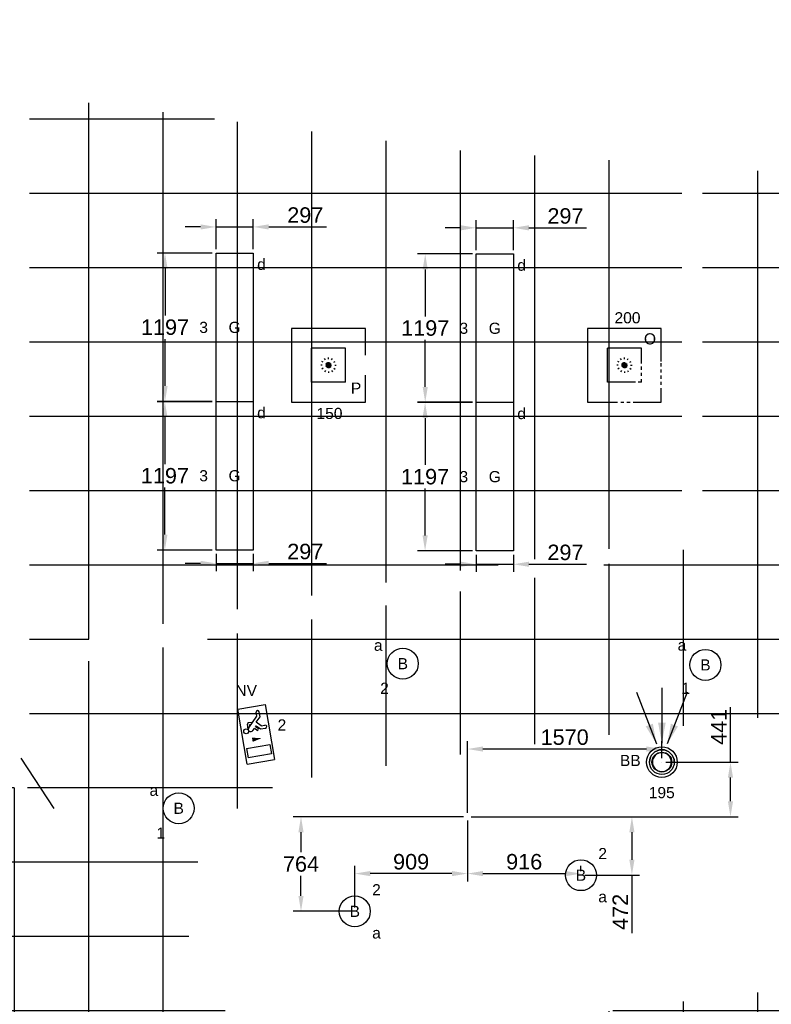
# Model space of a CAD drawing. Extents: x -238422 to 258194, y -34825 to 126331.
# Tile 225 of 239: x 13867 to 19934, y 117895 to 125845. Entities that reach past the tile are written whole.
import ezdxf
from ezdxf.enums import TextEntityAlignment as Align

# ---------------------------------------------------------------- set-up
doc = ezdxf.new("R2010")
doc.units = 0
doc.header["$LTSCALE"] = 50
doc.linetypes.add('CENTER2', pattern=[28.575, 19.05, -3.175, 3.175, -3.175])
doc.linetypes.add('STREEPJES', pattern=[0.1, 0.05, -0.05])
doc.layers.get('0').update_dxf_attribs({"linetype": 'CONTINUOUS'})
doc.layers.get('Defpoints').update_dxf_attribs({"linetype": 'CONTINUOUS'})
for name, color, linetype in [('45 Plafond 2D arcering', 7, 'CONTINUOUS'), ('EL6311--', 3, 'CONTINUOUS'), ('EL6350--', 3, 'CONTINUOUS'), ('plafond', 112, 'CONTINUOUS'), ('WL570---_RETOUR_RST', 2, 'CONTINUOUS'), ('WL570---_RETOUR_RST_HL', 1, 'CONTINUOUS'), ('WL570---_TOEVOER', 3, 'CONTINUOUS'), ('WL570---_TOEVOER_RST', 2, 'CONTINUOUS'), ('WL570---_TOEVOER_RST_HL', 1, 'CONTINUOUS'), ('WM570---_RETOUR_RST_PR', 1, 'CONTINUOUS'), ('WM570---_TOEVOER_RST_PR', 1, 'CONTINUOUS')]:
    doc.layers.add(name, color=color, linetype=linetype)
doc.styles.add('BURO-018', font='ARIAL.TTF', dxfattribs={"height": 90})
doc.styles.get("Standard").update_dxf_attribs({"font": 'ARIAL.TTF'})
doc.dimstyles.new('ISO-25', dxfattribs={"dimtxt": 2.5, "dimasz": 2.5, "dimexe": 1.25, "dimexo": 0.625, "dimtad": 1, "dimtih": 1, "dimdec": 4, "dimdsep": 46, "dimtxsty": 'Standard', "dimcen": 2.5, "dimadec": 0, "dimazin": 0, "dimtfac": 1, "dimtdec": 4, "dimtmove": 0, "dimatfit": 3, "dimfxl": 0, "dimtvp": 1, "dimtolj": 1, "dimtzin": 0, "dimarcsym": 0})

# ---------------------------------------------------------------- blocks, each defined once
blk = doc.blocks.new('htsryu7zn')
at = {"layer": '45 Plafond 2D arcering', "linetype": 'Continuous'}
h = blk.add_hatch(dxfattribs=at)
h.set_pattern_fill('RASTER_600_0002', color=8, style=0, pattern_type=2)
h.set_pattern_definition([(0, (33625.1, 69243.67), (0, 600), []), (90, (33625.1, 69243.67), (-600, 0), [])])
h.paths.add_polyline_path([(1589.8, 69403), (1589.8, 65023.2), (5090.6, 64113.5), (8679.6, 63385.3), (10407.6, 63153.8), (10407.6, 66173), (12338.5, 66505.1), (12338.5, 62900.9), (15883.7, 62666.5), (19516.5, 62666.5), (23063.6, 62876), (23063.6, 67144.5), (26821.6, 66892.3), (26821.6, 63445.1), (33905.1, 64534.1), (33905.1, 71159.6), (30250.2, 71887.5), (30250.2, 76531), (28798, 76307.1), (26790, 75999.5), (23228.6, 75456.6), (23228.6, 72595.2), (21263.6, 72635.1), (21263.6, 75325.8), (19517.7, 75218.6), (15882.4, 75227), (14152.2, 75341.3), (14152.2, 72279.3), (8722, 71260.7), (8722, 70804.6, -1.848094), (8406.6, 70541), (6524.8, 70871.1), (6467.9, 71369.4), (4731, 71369.4), (4759, 71114.3), (4520.3, 71084.7), (4452.1, 71911), (2966.4, 71909.5), (2966.4, 69543), (4844.4, 69543), (4745, 69901.2), (4977.3, 69960.8), (5137.3, 69403)], flags=0)
h.paths.add_polyline_path([(11309.4, 68204.3, -0.998275), (10900.8, 70394.6, -0.02693), (17030.5, 71087.7, -0.0058), (18356.4, 71166.8, -0.047529), (27931.4, 70902.6), (28143, 70876.8, -0.994466), (27874.8, 68644.1, 0.010391), (25448.2, 68880.4, 0.005771), (24200.6, 68961.6, 0.056258)], flags=0)
h = blk.add_hatch(dxfattribs=at)
h.set_pattern_fill('RASTER_600_0002', color=8, style=0, pattern_type=2)
h.set_pattern_definition([(0, (9025.7, 72843.66), (0, 600), []), (90, (9025.7, 72843.66), (-600, 0), [])])
h.paths.add_polyline_path([(8722.1, 75922), (8722.1, 71426.9, -0.023285), (13987.2, 72335.1), (13987.2, 74486.6), (13987.2, 75359.4), (12253.9, 75468.2)], flags=0)
at = {"color": 8}
blk.add_line((8652.1, 70569), (8918, 70162.9), dxfattribs=at)
blk = doc.blocks.new('1115B3A')
at = {"color": 0, "linetype": 'Continuous'}
blk.add_circle((0, 0), 2.5, dxfattribs=at)
at = {"color": 0, "linetype": 'Continuous', "style": 'BURO-018'}
for tag, p in [('E_GKAST', (0, 8)), ('E_GROEP', (0, 5)), ('E_SGROEP', (4.5, 5)), ('E_ARMCODE', (0, 0)), ('E_SLET', (4.5, -1))]:
    blk.add_attdef(tag, text='', height=1.8, dxfattribs=at).set_placement(p, align=Align.MIDDLE)
blk = doc.blocks.new('1115C2J')
at = {"color": 0, "linetype": 'Continuous'}
for p, q in [((-4.5, 5.5), (4.5, 5.5)), ((-4.5, 1), (-4.5, 5.5)), ((-1.24, 4.31), (-1.24, 4.91)), ((-0.76, 4.11), (-0.76, 4.91)), ((2, 5.15), (3.5, 5.15)), ((2, 1.35), (2, 5.15)), ((3.5, 5.15), (3.5, 1.35)), ((4.5, 1), (4.5, 5.5)), ((-2.68, 4.35), (-3.52, 4.35)), ((-2.88, 3.87), (-3.52, 3.87)), ((-1.27, 2.26), (-2.88, 3.87)), ((-1.94, 3.61), (-2.68, 4.35)), ((-1.24, 4.31), (-1.94, 3.61)), ((-1.37, 3.5), (-0.76, 4.11)), ((-1.23, 3.35), (-1.37, 3.5)), ((-0.87, 3.71), (-1.23, 3.35)), ((-0.65, 3.49), (-1.01, 3.13)), ((-1.94, 2.93), (-2.04, 2.83)), ((-2.04, 2.83), (-2.04, 2.34)), ((-0.99, 2.14), (-1.84, 2.14)), ((-1.71, 2.7), (-1.72, 2.7)), ((-1.72, 2.7), (-1.72, 2.46)), ((-1.47, 2.46), (-1.72, 2.46)), ((-0.71, 2.83), (-1.01, 3.13)), ((4.5, 1), (-4.5, 1)), ((2, 1.35), (3.5, 1.35))]:
    blk.add_line(p, q, dxfattribs=at)
blk.add_lwpolyline([(0.75, 4, 0, 0.7, 0), (0.75, 2.5, 0.7, 0.7, 0)], format="xyseb", dxfattribs=at)
blk.add_circle((-0.76, 1.75), 0.4, dxfattribs=at)
for centre, radius, start, end in [((-1, 4.91), 0.24, 0, 180), ((-3.52, 4.11), 0.24, 90, 270), ((-0.76, 3.6), 0.16, 315, 135), ((-1.84, 2.34), 0.2, 180, 270), ((-0.99, 2.54), 0.4, 225, 45)]:
    blk.add_arc(centre, radius, start, end, dxfattribs=at)
at = {"color": 0, "linetype": 'Continuous', "style": 'BURO-018'}
for tag, p in [('E_GKAST', (0, 15.17)), ('E_GROEP', (0, 12.17)), ('E_SGROEP', (4.5, 12.17)), ('E_ARMCODE', (0, 8))]:
    blk.add_attdef(tag, text='', height=1.8, dxfattribs=at).set_placement(p, align=Align.MIDDLE)
blk = doc.blocks.new('*U366')
at = {"color": 0, "ltscale": 10}
for p, q in [((297.5, 297.5, -2710), (-297.5, 297.5, -2710)), ((-297.5, 297.5, -2710), (-297.5, -297.5, -2710)), ((297.5, 80, -2710), (297.5, 297.5, -2710)), ((136.5, 136.5, -2710), (-136.5, 136.5, -2710)), ((-136.5, -136.5, -2710), (-136.5, 136.5, -2710)), ((136.5, -136.5, -2710), (136.5, 136.5, -2710)), ((136.5, -136.5, -2710), (-136.5, -136.5, -2710)), ((297.5, -297.5, -2710), (297.5, -80, -2710)), ((-297.5, -297.5, -2710), (297.5, -297.5, -2710))]:
    blk.add_line(p, q, dxfattribs=at)
at = {"color": 8, "linetype": 'STREEPJES', "ltscale": 10}
for q in [(-62.5, 0, -2710), (-54.1, 31.2, -2710), (-54.1, -31.2, -2710), (-31.2, 54.1, -2710), (-31.2, -54.1, -2710), (0, 62.5, -2710), (31.2, 54.1, -2710), (54.1, 31.2, -2710), (0, -62.5, -2710), (31.2, -54.1, -2710), (54.1, -31.2, -2710), (62.5, 0, -2710)]:
    blk.add_line((0, 0, -2710), q, dxfattribs=at)
at = {"layer": 'WL570---_TOEVOER_RST_HL', "linetype": 'CENTER2'}
blk.add_circle((0, 0, -2710), 0.075, dxfattribs=at)
at = {"layer": 'WL570---_TOEVOER_RST', "color": 1, "style": 'BURO-018'}
for tag in ['MC', 'Q']:
    blk.add_attdef(tag, text='', height=90, dxfattribs=at).set_placement((0, 0), align=Align.MIDDLE)
at = {"layer": 'WM570---_TOEVOER_RST_PR', "color": 1, "style": 'BURO-018'}
blk.add_attdef('POSNR', text='', height=90, dxfattribs=at).set_placement((0, 0), align=Align.MIDDLE)
blk = doc.blocks.new('*U367')
at = {"color": 0, "ltscale": 10}
for p, q in [((297.5, 297.5, -2710), (-297.5, 297.5, -2710)), ((-297.5, 297.5, -2710), (-297.5, -297.5, -2710)), ((297.5, 28.8, -2710), (297.5, 297.5, -2710)), ((136.5, 136.5, -2710), (-136.5, 136.5, -2710)), ((-136.5, -136.5, -2710), (-136.5, 136.5, -2710)), ((136.5, 41.9, -2710), (136.5, 136.5, -2710)), ((88.1, -136.5, -2710), (-136.5, -136.5, -2710)), ((297.5, -297.5, -2710), (297.5, -209.1, -2710)), ((-297.5, -297.5, -2710), (-80, -297.5, -2710)), ((80, -297.5, -2710), (297.5, -297.5, -2710))]:
    blk.add_line(p, q, dxfattribs=at)
at = {"color": 8, "linetype": 'STREEPJES', "ltscale": 10}
for p, q in [((0, 0, -2710), (-62.5, 0, -2710)), ((0, 0, -2710), (-54.1, 31.2, -2710)), ((0, 0, -2710), (-54.1, -31.2, -2710)), ((0, 0, -2710), (-31.2, 54.1, -2710)), ((0, 0, -2710), (-31.2, -54.1, -2710)), ((0, 0, -2710), (0, 62.5, -2710)), ((0, 0, -2710), (31.2, 54.1, -2710)), ((0, 0, -2710), (54.1, 31.2, -2710)), ((0, 0, -2710), (0, -62.5, -2710)), ((0, 0, -2710), (31.2, -54.1, -2710)), ((0, 0, -2710), (54.1, -31.2, -2710)), ((0, 0, -2710), (62.5, 0, -2710)), ((136.5, -136.5, -2710), (136.5, 41.9, -2710)), ((297.5, -209.1, -2710), (297.5, 28.8, -2710)), ((136.5, -136.5, -2710), (88.1, -136.5, -2710)), ((-80, -297.5, -2710), (80, -297.5, -2710))]:
    blk.add_line(p, q, dxfattribs=at)
at = {"layer": 'WL570---_RETOUR_RST_HL', "linetype": 'CENTER2'}
blk.add_circle((0, 0, -2710), 0.075, dxfattribs=at)
at = {"layer": 'WL570---_RETOUR_RST', "color": 1, "style": 'BURO-018'}
for tag in ['MC', 'Q']:
    blk.add_attdef(tag, text='', height=90, dxfattribs=at).set_placement((0, 0), align=Align.MIDDLE)
at = {"layer": 'WM570---_RETOUR_RST_PR', "color": 1, "style": 'BURO-018'}
blk.add_attdef('POSNR', text='', height=90, dxfattribs=at).set_placement((0, 0), align=Align.MIDDLE)
blk = doc.blocks.new('*U1161')
at = {"ltscale": 10}
for points in [[(-42.8, 146.7), (-129.9, 288.1), (-72.9, 310)], [(0, 154), (-30.6, 317.2), (30.6, 317.2)], [(42.8, 146.7), (72.9, 310), (129.9, 288.1)]]:
    blk.add_hatch(color=0, dxfattribs=at).paths.add_polyline_path(points)
at = {"color": 0, "ltscale": 10}
for p, q in [((-203.8, 565.3, -2400), (-42.8, 146.7, -2400)), ((0, 600, -2400), (0, 154, -2400)), ((203.8, 565.3, -2400), (42.8, 146.7, -2400))]:
    blk.add_line(p, q, dxfattribs=at)
for radius in [124, 100]:
    blk.add_circle((0, 0, -2400), radius, dxfattribs=at)
at = {"layer": 'WL570---_RETOUR_RST', "color": 1, "style": 'BURO-018'}
for tag in ['MC', 'Q']:
    blk.add_attdef(tag, text='', height=90, dxfattribs=at).set_placement((0, 0), align=Align.MIDDLE)
at = {"layer": 'WM570---_RETOUR_RST_PR', "color": 1, "style": 'BURO-018'}
blk.add_attdef('POSNR', text='', height=90, dxfattribs=at).set_placement((0, 0), align=Align.MIDDLE)
blk = doc.blocks.new('*U2704')
at = {"color": 0, "ltscale": 10}
for radius in [100, 100, 100, 80, 80]:
    blk.add_circle((0, 0, -2449.5), radius, dxfattribs=at)
for radius, end in [(100, 180), (76, 359.82), (76, 359.82), (76, 180), (76, 180)]:
    blk.add_arc((0, 0, -2449.5), radius, 0, end, dxfattribs=at)
at = {"layer": 'WL570---_RETOUR_RST_HL', "linetype": 'CENTER2'}
blk.add_circle((0, 0, -2449.5), 0.075, dxfattribs=at)
blk.add_circle((0, 0, -2449.5), 0.075, dxfattribs=at)
blk.add_circle((0, 0, -2449.5), 0.075, dxfattribs=at)
at = {"layer": 'WM570---_RETOUR_RST_PR', "color": 1, "style": 'BURO-018'}
blk.add_attdef('POSNR', text='', height=90, dxfattribs=at).set_placement((0, 0), align=Align.MIDDLE)
blk = doc.blocks.new('*D2726')
at = {"layer": 'Defpoints', "color": 0, "transparency": 16777216}
for p in [(17481, 119956.1), (19050.7, 119850.4), (17481, 119409.3)]:
    blk.add_point(p, dxfattribs=at)
at = {"layer": 'WL570---_TOEVOER', "color": 0, "lineweight": -2, "transparency": 16777216}
for p, q in [((17481, 119440.6), (17481, 120018.6)), ((19050.7, 119881.6), (19050.7, 120018.6)), ((18925.7, 119956.1), (17606, 119956.1))]:
    blk.add_line(p, q, dxfattribs=at)
at = {"layer": 'WL570---_TOEVOER', "color": 0, "transparency": 16777216}
for points in [[(17606, 119976.9), (17606, 119935.2), (17481, 119956.1)], [(18925.7, 119976.9), (18925.7, 119935.2), (19050.7, 119956.1)]]:
    blk.add_solid(points, dxfattribs=at)
at = {"layer": 'WL570---_TOEVOER', "color": 0, "transparency": 16777216, "insert": (18265.9, 120051.2), "char_height": 125, "attachment_point": 5}
blk.add_mtext('\\A1;1570', dxfattribs=at)
blk = doc.blocks.new('*D2727')
at = {"layer": 'Defpoints', "color": 0, "transparency": 16777216}
for p in [(19050.9, 119850.4), (19604.5, 119850.4), (17481, 119409.3)]:
    blk.add_point(p, dxfattribs=at)
at = {"layer": 'WL570---_TOEVOER', "color": 0, "lineweight": -2, "transparency": 16777216}
for p, q in [((19604.5, 119850.4), (19604.5, 120295)), ((19082.1, 119850.4), (19667, 119850.4)), ((19604.5, 119534.3), (19604.5, 119725.4)), ((17512.3, 119409.3), (19667, 119409.3))]:
    blk.add_line(p, q, dxfattribs=at)
at = {"layer": 'WL570---_TOEVOER', "color": 0, "transparency": 16777216}
for points in [[(19583.6, 119725.4), (19625.3, 119725.4), (19604.5, 119850.4)], [(19583.6, 119534.3), (19625.3, 119534.3), (19604.5, 119409.3)]]:
    blk.add_solid(points, dxfattribs=at)
at = {"layer": 'WL570---_TOEVOER', "color": 0, "transparency": 16777216, "insert": (19510.5, 120135.2), "char_height": 125, "attachment_point": 5, "rotation": 90}
blk.add_mtext('\\A1;441', dxfattribs=at)
blk = doc.blocks.new('E001611200300')
at = {"color": 0}
for p, q in [((-12, -3), (-12, 3)), ((-12, 3), (12, 3)), ((12, 3), (12, -3)), ((12, -3), (-12, -3))]:
    blk.add_line(p, q, dxfattribs=at)
at = {"color": 0, "linetype": 'Continuous', "style": 'BURO-018'}
for tag, p in [('E_GKAST', (0, 8)), ('E_GROEP', (0, 5)), ('E_SGROEP', (4.5, 5)), ('E_ARMCODE', (0, 0)), ('E_SLET', (4.5, -3))]:
    blk.add_attdef(tag, text='', height=1.8, dxfattribs=at).set_placement(p, align=Align.MIDDLE)
blk = doc.blocks.new('*D2728')
at = {"layer": 'Defpoints', "color": 0, "transparency": 16777216}
for p in [(15040, 123960.6), (15451.7, 123960.6), (15451.7, 122762.6)]:
    blk.add_point(p, dxfattribs=at)
at = {"layer": 'WL570---_TOEVOER', "color": 0, "lineweight": -2, "transparency": 16777216}
for p, q in [((15420.4, 123960.6), (14977.5, 123960.6)), ((15040, 123835.6), (15040, 123456.7)), ((15040, 122887.6), (15040, 123266.5)), ((15420.4, 122762.6), (14977.5, 122762.6))]:
    blk.add_line(p, q, dxfattribs=at)
at = {"layer": 'WL570---_TOEVOER', "color": 0, "transparency": 16777216}
for points in [[(15019.2, 123835.6), (15060.9, 123835.6), (15040, 123960.6)], [(15019.2, 122887.6), (15060.9, 122887.6), (15040, 122762.6)]]:
    blk.add_solid(points, dxfattribs=at)
at = {"layer": 'WL570---_TOEVOER', "color": 0, "transparency": 16777216, "insert": (15040, 123361.6), "char_height": 125, "attachment_point": 5}
blk.add_mtext('\\A1;1197', dxfattribs=at)
blk = doc.blocks.new('*D2729')
at = {"layer": 'Defpoints', "color": 0, "transparency": 16777216}
for p in [(15451.7, 122760.6), (15039, 121562.6), (15451.7, 121562.6)]:
    blk.add_point(p, dxfattribs=at)
at = {"layer": 'WL570---_TOEVOER', "color": 0, "lineweight": -2, "transparency": 16777216}
for p, q in [((15420.4, 122760.6), (14976.5, 122760.6)), ((15039, 122635.6), (15039, 122256.7)), ((15039, 121687.6), (15039, 122066.5)), ((15420.4, 121562.6), (14976.5, 121562.6))]:
    blk.add_line(p, q, dxfattribs=at)
at = {"layer": 'WL570---_TOEVOER', "color": 0, "transparency": 16777216}
for points in [[(15018.2, 122635.6), (15059.8, 122635.6), (15039, 122760.6)], [(15018.2, 121687.6), (15059.8, 121687.6), (15039, 121562.6)]]:
    blk.add_solid(points, dxfattribs=at)
at = {"layer": 'WL570---_TOEVOER', "color": 0, "transparency": 16777216, "insert": (15039, 122161.6), "char_height": 125, "attachment_point": 5}
blk.add_mtext('\\A1;1197', dxfattribs=at)
blk = doc.blocks.new('*D2730')
at = {"layer": 'Defpoints', "color": 0, "transparency": 16777216}
for p in [(15751.7, 124171.6), (15451.7, 123960.6), (15751.7, 123960.6)]:
    blk.add_point(p, dxfattribs=at)
at = {"layer": 'WL570---_TOEVOER', "color": 0, "lineweight": -2, "transparency": 16777216}
for p, q in [((15451.7, 123991.9), (15451.7, 124234.1)), ((15751.7, 123991.9), (15751.7, 124234.1)), ((15326.7, 124171.6), (15201.7, 124171.6)), ((15451.7, 124171.6), (15751.7, 124171.6)), ((15876.7, 124171.6), (16342.5, 124171.6))]:
    blk.add_line(p, q, dxfattribs=at)
at = {"layer": 'WL570---_TOEVOER', "color": 0, "transparency": 16777216}
for points in [[(15326.7, 124192.4), (15326.7, 124150.8), (15451.7, 124171.6)], [(15876.7, 124192.4), (15876.7, 124150.8), (15751.7, 124171.6)]]:
    blk.add_solid(points, dxfattribs=at)
at = {"layer": 'WL570---_TOEVOER', "color": 0, "transparency": 16777216, "insert": (16172.1, 124266.7), "char_height": 125, "attachment_point": 5}
blk.add_mtext('\\A1;297', dxfattribs=at)
blk = doc.blocks.new('*D2731')
at = {"layer": 'Defpoints', "color": 0, "transparency": 16777216}
for p in [(15451.7, 121562.6), (15751.7, 121562.6), (15751.7, 121455.1)]:
    blk.add_point(p, dxfattribs=at)
at = {"layer": 'WL570---_TOEVOER', "color": 0, "lineweight": -2, "transparency": 16777216}
for p, q in [((15451.7, 121531.3), (15451.7, 121392.6)), ((15751.7, 121531.3), (15751.7, 121392.6)), ((15326.7, 121455.1), (15201.7, 121455.1)), ((15451.7, 121455.1), (15751.7, 121455.1)), ((15876.7, 121455.1), (16342.5, 121455.1))]:
    blk.add_line(p, q, dxfattribs=at)
at = {"layer": 'WL570---_TOEVOER', "color": 0, "transparency": 16777216}
for points in [[(15326.7, 121475.9), (15326.7, 121434.2), (15451.7, 121455.1)], [(15876.7, 121475.9), (15876.7, 121434.2), (15751.7, 121455.1)]]:
    blk.add_solid(points, dxfattribs=at)
at = {"layer": 'WL570---_TOEVOER', "color": 0, "transparency": 16777216, "insert": (16172.1, 121550.1), "char_height": 125, "attachment_point": 5}
blk.add_mtext('\\A1;297', dxfattribs=at)
blk = doc.blocks.new('*D2732')
at = {"layer": 'Defpoints', "color": 0, "transparency": 16777216}
for p in [(17140.4, 123953.5), (17552, 123953.5), (17552, 122755.4)]:
    blk.add_point(p, dxfattribs=at)
at = {"layer": 'WL570---_TOEVOER', "color": 0, "lineweight": -2, "transparency": 16777216}
for p, q in [((17520.8, 123953.5), (17077.9, 123953.5)), ((17140.4, 123828.5), (17140.4, 123449.5)), ((17140.4, 122880.4), (17140.4, 123259.4)), ((17520.8, 122755.4), (17077.9, 122755.4))]:
    blk.add_line(p, q, dxfattribs=at)
at = {"layer": 'WL570---_TOEVOER', "color": 0, "transparency": 16777216}
for points in [[(17119.5, 123828.5), (17161.2, 123828.5), (17140.4, 123953.5)], [(17119.5, 122880.4), (17161.2, 122880.4), (17140.4, 122755.4)]]:
    blk.add_solid(points, dxfattribs=at)
at = {"layer": 'WL570---_TOEVOER', "color": 0, "transparency": 16777216, "insert": (17140.4, 123354.4), "char_height": 125, "attachment_point": 5}
blk.add_mtext('\\A1;1197', dxfattribs=at)
blk = doc.blocks.new('*D2733')
at = {"layer": 'Defpoints', "color": 0, "transparency": 16777216}
for p in [(17552, 122753.5), (17139.3, 121555.4), (17552, 121555.4)]:
    blk.add_point(p, dxfattribs=at)
at = {"layer": 'WL570---_TOEVOER', "color": 0, "lineweight": -2, "transparency": 16777216}
for p, q in [((17520.8, 122753.5), (17076.8, 122753.5)), ((17139.3, 122628.5), (17139.3, 122249.5)), ((17139.3, 121680.4), (17139.3, 122059.4)), ((17520.8, 121555.4), (17076.8, 121555.4))]:
    blk.add_line(p, q, dxfattribs=at)
at = {"layer": 'WL570---_TOEVOER', "color": 0, "transparency": 16777216}
for points in [[(17118.5, 122628.5), (17160.2, 122628.5), (17139.3, 122753.5)], [(17118.5, 121680.4), (17160.2, 121680.4), (17139.3, 121555.4)]]:
    blk.add_solid(points, dxfattribs=at)
at = {"layer": 'WL570---_TOEVOER', "color": 0, "transparency": 16777216, "insert": (17139.3, 122154.4), "char_height": 125, "attachment_point": 5}
blk.add_mtext('\\A1;1197', dxfattribs=at)
blk = doc.blocks.new('*D2734')
at = {"layer": 'Defpoints', "color": 0, "transparency": 16777216}
for p in [(17852, 124164.5), (17552, 123953.5), (17852, 123953.5)]:
    blk.add_point(p, dxfattribs=at)
at = {"layer": 'WL570---_TOEVOER', "color": 0, "lineweight": -2, "transparency": 16777216}
for p, q in [((17552, 123984.7), (17552, 124227)), ((17852, 123984.7), (17852, 124227)), ((17427, 124164.5), (17302, 124164.5)), ((17552, 124164.5), (17852, 124164.5)), ((17977, 124164.5), (18442.8, 124164.5))]:
    blk.add_line(p, q, dxfattribs=at)
at = {"layer": 'WL570---_TOEVOER', "color": 0, "transparency": 16777216}
for points in [[(17427, 124185.3), (17427, 124143.6), (17552, 124164.5)], [(17977, 124185.3), (17977, 124143.6), (17852, 124164.5)]]:
    blk.add_solid(points, dxfattribs=at)
at = {"layer": 'WL570---_TOEVOER', "color": 0, "transparency": 16777216, "insert": (18272.4, 124259.5), "char_height": 125, "attachment_point": 5}
blk.add_mtext('\\A1;297', dxfattribs=at)
blk = doc.blocks.new('*D2735')
at = {"layer": 'Defpoints', "color": 0, "transparency": 16777216}
for p in [(17552, 121555.4), (17852, 121555.4), (17852, 121447.9)]:
    blk.add_point(p, dxfattribs=at)
at = {"layer": 'WL570---_TOEVOER', "color": 0, "lineweight": -2, "transparency": 16777216}
for p, q in [((17552, 121524.2), (17552, 121385.4)), ((17852, 121524.2), (17852, 121385.4)), ((17427, 121447.9), (17302, 121447.9)), ((17552, 121447.9), (17852, 121447.9)), ((17977, 121447.9), (18442.8, 121447.9))]:
    blk.add_line(p, q, dxfattribs=at)
at = {"layer": 'WL570---_TOEVOER', "color": 0, "transparency": 16777216}
for points in [[(17427, 121468.7), (17427, 121427.1), (17552, 121447.9)], [(17977, 121468.7), (17977, 121427.1), (17852, 121447.9)]]:
    blk.add_solid(points, dxfattribs=at)
at = {"layer": 'WL570---_TOEVOER', "color": 0, "transparency": 16777216, "insert": (18272.4, 121543), "char_height": 125, "attachment_point": 5}
blk.add_mtext('\\A1;297', dxfattribs=at)
blk = doc.blocks.new('*D2737')
at = {"layer": 'Defpoints', "color": 0, "transparency": 16777216}
for p in [(17481, 119409.3), (16572, 118950.2), (16572, 118645.5)]:
    blk.add_point(p, dxfattribs=at)
at = {"layer": 'WL570---_TOEVOER', "color": 0, "lineweight": -2, "transparency": 16777216}
for p, q in [((17481, 119378.1), (17481, 118887.7)), ((16572, 118676.8), (16572, 119012.7)), ((17356, 118950.2), (16697, 118950.2))]:
    blk.add_line(p, q, dxfattribs=at)
at = {"layer": 'WL570---_TOEVOER', "color": 0, "transparency": 16777216}
for points in [[(16697, 118971.1), (16697, 118929.4), (16572, 118950.2)], [(17356, 118971.1), (17356, 118929.4), (17481, 118950.2)]]:
    blk.add_solid(points, dxfattribs=at)
at = {"layer": 'WL570---_TOEVOER', "color": 0, "transparency": 16777216, "insert": (17026.5, 119045.3), "char_height": 125, "attachment_point": 5}
blk.add_mtext('\\A1;909', dxfattribs=at)
blk = doc.blocks.new('*D2738')
at = {"layer": 'Defpoints', "color": 0, "transparency": 16777216}
for p in [(17481, 119409.3), (18397.5, 118950.2), (18397.5, 118937.4)]:
    blk.add_point(p, dxfattribs=at)
at = {"layer": 'WL570---_TOEVOER', "color": 0, "lineweight": -2, "transparency": 16777216}
for p, q in [((17481, 119378.1), (17481, 118887.7)), ((17606, 118950.2), (18272.5, 118950.2)), ((18397.5, 118968.7), (18397.5, 119012.7))]:
    blk.add_line(p, q, dxfattribs=at)
at = {"layer": 'WL570---_TOEVOER', "color": 0, "transparency": 16777216}
for points in [[(17606, 118971.1), (17606, 118929.4), (17481, 118950.2)], [(18272.5, 118971.1), (18272.5, 118929.4), (18397.5, 118950.2)]]:
    blk.add_solid(points, dxfattribs=at)
at = {"layer": 'WL570---_TOEVOER', "color": 0, "transparency": 16777216, "insert": (17939.3, 119045.3), "char_height": 125, "attachment_point": 5}
blk.add_mtext('\\A1;916', dxfattribs=at)
blk = doc.blocks.new('*D2754')
at = {"layer": 'Defpoints', "color": 0, "transparency": 16777216}
for p in [(16137.6, 119409.3), (17481, 119409.3), (16572, 118645.5)]:
    blk.add_point(p, dxfattribs=at)
at = {"layer": 'WL570---_TOEVOER', "color": 0, "lineweight": -2, "transparency": 16777216}
for p, q in [((17449.8, 119409.3), (16075.1, 119409.3)), ((16137.6, 119284.3), (16137.6, 119122.5)), ((16137.6, 118770.5), (16137.6, 118932.4)), ((16540.8, 118645.5), (16075.1, 118645.5))]:
    blk.add_line(p, q, dxfattribs=at)
at = {"layer": 'WL570---_TOEVOER', "color": 0, "transparency": 16777216}
for points in [[(16116.8, 119284.3), (16158.5, 119284.3), (16137.6, 119409.3)], [(16116.8, 118770.5), (16158.5, 118770.5), (16137.6, 118645.5)]]:
    blk.add_solid(points, dxfattribs=at)
at = {"layer": 'WL570---_TOEVOER', "color": 0, "transparency": 16777216, "insert": (16137.6, 119027.4), "char_height": 125, "attachment_point": 5}
blk.add_mtext('\\A1;764', dxfattribs=at)
blk = doc.blocks.new('*D2755')
at = {"layer": 'Defpoints', "color": 0, "transparency": 16777216}
for p in [(17481, 119409.3), (18397.5, 118937.4), (18808.9, 118937.4)]:
    blk.add_point(p, dxfattribs=at)
at = {"layer": 'WL570---_TOEVOER', "color": 0, "lineweight": -2, "transparency": 16777216}
for p, q in [((17512.3, 119409.3), (18871.4, 119409.3)), ((18808.9, 119284.3), (18808.9, 119062.4)), ((18428.7, 118937.4), (18871.4, 118937.4)), ((18808.9, 118937.4), (18808.9, 118470))]:
    blk.add_line(p, q, dxfattribs=at)
at = {"layer": 'WL570---_TOEVOER', "color": 0, "transparency": 16777216}
for points in [[(18788.1, 119284.3), (18829.7, 119284.3), (18808.9, 119409.3)], [(18788.1, 119062.4), (18829.7, 119062.4), (18808.9, 118937.4)]]:
    blk.add_solid(points, dxfattribs=at)
at = {"layer": 'WL570---_TOEVOER', "color": 0, "transparency": 16777216, "insert": (18714.9, 118641.2), "char_height": 125, "attachment_point": 5, "rotation": 90}
blk.add_mtext('\\A1;472', dxfattribs=at)

msp = doc.modelspace()

# ---------------------------------------------------------------- block references
at = {"layer": 'EL6311--'}
ref = msp.add_blockref('E001611200300', (15601.65786, 123360.60359), dxfattribs=dict(at, xscale=50, yscale=50, zscale=50, rotation=90))
ref.add_attrib('E_ARMCODE', 'G', dxfattribs={"layer": '0', "color": 1, "linetype": 'Continuous', "height": 90, "style": 'BURO-018'}).set_placement((15601.65786, 123360.60359), align=Align.MIDDLE)
ref.add_attrib('E_SLET', 'd', dxfattribs={"layer": '0', "color": 1, "linetype": 'Continuous', "height": 90, "style": 'BURO-018'}).set_placement((15818.53272, 123871.55145), align=Align.MIDDLE)
ref.add_attrib('E_GROEP', '3', dxfattribs={"layer": '0', "color": 1, "linetype": 'Continuous', "height": 90, "style": 'BURO-018'}).set_placement((15351.65786, 123360.60359), align=Align.MIDDLE)
ref = msp.add_blockref('E001611200300', (17702.0063, 123353.45209), dxfattribs=dict(at, xscale=50, yscale=50, zscale=50, rotation=90))
ref.add_attrib('E_ARMCODE', 'G', dxfattribs={"layer": '0', "color": 1, "linetype": 'Continuous', "height": 90, "style": 'BURO-018'}).set_placement((17702.0063, 123353.45209), align=Align.MIDDLE)
ref.add_attrib('E_SLET', 'd', dxfattribs={"layer": '0', "color": 1, "linetype": 'Continuous', "height": 90, "style": 'BURO-018'}).set_placement((17918.88116, 123864.39995), align=Align.MIDDLE)
ref.add_attrib('E_GROEP', '3', dxfattribs={"layer": '0', "color": 1, "linetype": 'Continuous', "height": 90, "style": 'BURO-018'}).set_placement((17452.0063, 123353.45209), align=Align.MIDDLE)
ref = msp.add_blockref('E001611200300', (15601.65786, 122162.58782), dxfattribs=dict(at, xscale=50, yscale=50, zscale=50, rotation=90))
ref.add_attrib('E_ARMCODE', 'G', dxfattribs={"layer": '0', "color": 1, "linetype": 'Continuous', "height": 90, "style": 'BURO-018'}).set_placement((15601.65786, 122162.58782), align=Align.MIDDLE)
ref.add_attrib('E_SLET', 'd', dxfattribs={"layer": '0', "color": 1, "linetype": 'Continuous', "height": 90, "style": 'BURO-018'}).set_placement((15818.53272, 122673.53567), align=Align.MIDDLE)
ref.add_attrib('E_GROEP', '3', dxfattribs={"layer": '0', "color": 1, "linetype": 'Continuous', "height": 90, "style": 'BURO-018'}).set_placement((15351.65786, 122162.58782), align=Align.MIDDLE)
ref = msp.add_blockref('E001611200300', (17702.0063, 122155.43632), dxfattribs=dict(at, xscale=50, yscale=50, zscale=50, rotation=90))
ref.add_attrib('E_ARMCODE', 'G', dxfattribs={"layer": '0', "color": 1, "linetype": 'Continuous', "height": 90, "style": 'BURO-018'}).set_placement((17702.0063, 122155.43632), align=Align.MIDDLE)
ref.add_attrib('E_SLET', 'd', dxfattribs={"layer": '0', "color": 1, "linetype": 'Continuous', "height": 90, "style": 'BURO-018'}).set_placement((17918.88116, 122666.38417), align=Align.MIDDLE)
ref.add_attrib('E_GROEP', '3', dxfattribs={"layer": '0', "color": 1, "linetype": 'Continuous', "height": 90, "style": 'BURO-018'}).set_placement((17452.0063, 122155.43632), align=Align.MIDDLE)
ref = msp.add_blockref('1115B3A', (16959.55169, 120645.43748), dxfattribs=dict(at, xscale=50.00000000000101, yscale=50, zscale=50, rotation=188.2564371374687))
ref.add_attrib('E_ARMCODE', 'B', dxfattribs={"layer": '0', "color": 1, "linetype": 'Continuous', "height": 90, "style": 'BURO-018'}).set_placement((16959.55169, 120645.43748), align=Align.MIDDLE)
ref.add_attrib('E_SLET', 'a', dxfattribs={"layer": '0', "color": 1, "linetype": 'Continuous', "height": 90, "style": 'BURO-018'}).set_placement((16761.23486, 120793.49299), align=Align.MIDDLE)
ref.add_attrib('E_GROEP', '2', dxfattribs={"layer": '0', "color": 1, "linetype": 'Continuous', "height": 90, "style": 'BURO-018'}).set_placement((16811.49619, 120447.12065), align=Align.MIDDLE)
ref = msp.add_blockref('1115B3A', (19402.25928, 120635.10427), dxfattribs=dict(at, xscale=49.99999999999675, yscale=50, zscale=50, rotation=184.8064754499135))
ref.add_attrib('E_ARMCODE', 'B', dxfattribs={"layer": '0', "color": 1, "linetype": 'Continuous', "height": 90, "style": 'BURO-018'}).set_placement((19402.25928, 120635.10427), align=Align.MIDDLE)
ref.add_attrib('E_SLET', 'a', dxfattribs={"layer": '0', "color": 1, "linetype": 'Continuous', "height": 90, "style": 'BURO-018'}).set_placement((19213.21136, 120794.82553), align=Align.MIDDLE)
ref.add_attrib('E_GROEP', '1', dxfattribs={"layer": '0', "color": 1, "linetype": 'Continuous', "height": 90, "style": 'BURO-018'}).set_placement((19242.53802, 120446.05634), align=Align.MIDDLE)
ref = msp.add_blockref('1115B3A', (19402.25928, 120635.10427), dxfattribs=dict(at, xscale=49.99999999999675, yscale=50, zscale=50, rotation=184.8064754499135))
ref.add_attrib('E_ARMCODE', 'B', dxfattribs={"layer": '0', "color": 1, "linetype": 'Continuous', "height": 90, "style": 'BURO-018'}).set_placement((19402.25928, 120635.10427), align=Align.MIDDLE)
ref.add_attrib('E_SLET', 'a', dxfattribs={"layer": '0', "color": 1, "linetype": 'Continuous', "height": 90, "style": 'BURO-018'}).set_placement((19213.21136, 120794.82553), align=Align.MIDDLE)
ref.add_attrib('E_GROEP', '1', dxfattribs={"layer": '0', "color": 1, "linetype": 'Continuous', "height": 90, "style": 'BURO-018'}).set_placement((19242.53802, 120446.05634), align=Align.MIDDLE)
ref = msp.add_blockref('1115B3A', (15150.42762, 119477.65632), dxfattribs=dict(at, xscale=49.99999999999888, yscale=50, zscale=50, rotation=189.1701748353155))
ref.add_attrib('E_ARMCODE', 'B', dxfattribs={"layer": '0', "color": 1, "linetype": 'Continuous', "height": 90, "style": 'BURO-018'}).set_placement((15150.42762, 119477.65632), align=Align.MIDDLE)
ref.add_attrib('E_SLET', 'a', dxfattribs={"layer": '0', "color": 1, "linetype": 'Continuous', "height": 90, "style": 'BURO-018'}).set_placement((14949.77495, 119622.53043), align=Align.MIDDLE)
ref.add_attrib('E_GROEP', '1', dxfattribs={"layer": '0', "color": 1, "linetype": 'Continuous', "height": 90, "style": 'BURO-018'}).set_placement((15005.55351, 119277.00365), align=Align.MIDDLE)
ref = msp.add_blockref('1115B3A', (18397.49468, 118937.41997), dxfattribs=dict(at, xscale=50, yscale=50, zscale=50))
ref.add_attrib('E_ARMCODE', 'B', dxfattribs={"layer": '0', "color": 1, "linetype": 'Continuous', "height": 90, "style": 'BURO-018'}).set_placement((18397.49468, 118937.41997), align=Align.MIDDLE)
ref.add_attrib('E_SLET', 'a', dxfattribs={"layer": '0', "color": 1, "linetype": 'Continuous', "height": 90, "style": 'BURO-018'}).set_placement((18572.49468, 118762.41997), align=Align.MIDDLE)
ref.add_attrib('E_GROEP', '2', dxfattribs={"layer": '0', "color": 1, "linetype": 'Continuous', "height": 90, "style": 'BURO-018'}).set_placement((18572.49468, 119112.41997), align=Align.MIDDLE)
ref = msp.add_blockref('1115B3A', (16572.02592, 118645.52667), dxfattribs=dict(at, xscale=50, yscale=50, zscale=50))
ref.add_attrib('E_ARMCODE', 'B', dxfattribs={"layer": '0', "color": 1, "linetype": 'Continuous', "height": 90, "style": 'BURO-018'}).set_placement((16572.02592, 118645.52667), align=Align.MIDDLE)
ref.add_attrib('E_SLET', 'a', dxfattribs={"layer": '0', "color": 1, "linetype": 'Continuous', "height": 90, "style": 'BURO-018'}).set_placement((16747.02592, 118470.52667), align=Align.MIDDLE)
ref.add_attrib('E_GROEP', '2', dxfattribs={"layer": '0', "color": 1, "linetype": 'Continuous', "height": 90, "style": 'BURO-018'}).set_placement((16747.02592, 118820.52667), align=Align.MIDDLE)
at = {"layer": 'EL6350--'}
ref = msp.add_blockref('1115C2J', (15615.15034, 120046.92036), dxfattribs=dict(at, xscale=49.99999999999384, yscale=50, zscale=50, rotation=279.6260480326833))
ref.add_attrib('E_ARMCODE', 'NV', dxfattribs={"layer": '0', "color": 1, "linetype": 'Continuous', "height": 90, "style": 'BURO-018'}).set_placement((15695.48893, 120428.93354), align=Align.MIDDLE)
ref.add_attrib('E_GROEP', '2', dxfattribs={"layer": '0', "color": 1, "linetype": 'Continuous', "height": 90, "style": 'BURO-018'}).set_placement((15983.60544, 120151.07756), align=Align.MIDDLE)
at = {"layer": 'plafond'}
msp.add_blockref('htsryu7zn', (5225.25682, 49313.90484), dxfattribs=at)
at = {"layer": 'WL570---_RETOUR_RST'}
ref = msp.add_blockref('*U367', (18748.47469, 123055.0697, 2710), dxfattribs=at)
ref.add_attrib('Q', '200', dxfattribs={"color": 1, "height": 90, "style": 'BURO-018'}).set_placement((18773.30781, 123438.25253), align=Align.MIDDLE)
ref.add_attrib('MC', 'O', dxfattribs={"color": 1, "height": 90, "style": 'BURO-018'}).set_placement((18954.78921, 123267.94549), align=Align.MIDDLE)
ref = msp.add_blockref('*U1161', (19050.78195, 119850.38556, 2400), dxfattribs=at)
ref.add_attrib('Q', '195', dxfattribs={"color": 1, "height": 90, "style": 'BURO-018'}).set_placement((19049.55988, 119604.19845), align=Align.MIDDLE)
ref.add_attrib('MC', 'BB', dxfattribs={"color": 1, "height": 90, "style": 'BURO-018'}).set_placement((18796.09587, 119863.64426), align=Align.MIDDLE)
msp.add_blockref('*U2704', (19050.78195, 119850.38556, 2449.5), dxfattribs=at)
at = {"layer": 'WL570---_TOEVOER_RST'}
ref = msp.add_blockref('*U366', (16359.6778, 123055.0697, 2710), dxfattribs=at)
ref.add_attrib('Q', '150', dxfattribs={"color": 1, "height": 90, "style": 'BURO-018'}).set_placement((16367.65582, 122665.76908), align=Align.MIDDLE)
ref.add_attrib('MC', 'P', dxfattribs={"color": 1, "height": 90, "style": 'BURO-018'}).set_placement((16582.18646, 122869.94144), align=Align.MIDDLE)

# ---------------------------------------------------------------- dimensions: what is measured, and where the dimension line sits
at = {"layer": 'WL570---_TOEVOER'}
for base, p1, p2, picture, middle in [((15751.65786, 124171.61138), (15451.65786, 123960.60359), (15751.65786, 123960.60359), '*D2730', (16172.06202, 124266.683)), ((17852.0063, 124164.45988), (17552.0063, 123953.45209), (17852.0063, 123953.45209), '*D2734', (18272.41046, 124259.5315)), ((15751.65786, 121455.05008), (15451.65786, 121562.58782), (15751.65786, 121562.58782), '*D2731', (16172.06202, 121550.1217)), ((17852.0063, 121447.89858), (17552.0063, 121555.43632), (17852.0063, 121555.43632), '*D2735', (18272.41046, 121542.9702))]:
    dim = msp.add_linear_dim(base=base, p1=p1, p2=p2, text='297', dimstyle='ISO-25', override={"dimscale": 50, "dimdec": 0, "dimzin": 0}, dxfattribs=at)
    dim.commit()
    dim.dimension.update_dxf_attribs({"geometry": picture, "text_midpoint": middle})
for base, p1, p2, picture, middle in [((15040.02149, 123960.60359), (15451.65786, 122762.58782), (15451.65786, 123960.60359), '*D2728', (15040.02149, 123361.5957)), ((17140.36992, 123953.45209), (17552.0063, 122755.43632), (17552.0063, 123953.45209), '*D2732', (17140.36992, 123354.44421)), ((15038.98614, 121562.58782), (15451.65786, 122760.60359), (15451.65786, 121562.58782), '*D2729', (15038.98614, 122161.5957)), ((17139.33458, 121555.43632), (17552.0063, 122753.45209), (17552.0063, 121555.43632), '*D2733', (17139.33458, 122154.44421))]:
    dim = msp.add_linear_dim(base=base, p1=p1, p2=p2, angle=90, text='1197', dimstyle='ISO-25', override={"dimscale": 50, "dimdec": 0, "dimzin": 0}, dxfattribs=at)
    dim.commit()
    dim.dimension.update_dxf_attribs({"geometry": picture, "text_midpoint": middle})
for base, p1, p2, picture, middle in [((19604.4735, 119850.40585), (17481.04113, 119409.34919), (19050.85416, 119850.40585), '*D2727', (19510.4677, 120135.19439)), ((16137.63372, 119409.34919), (16572.02592, 118645.52667), (17481.04113, 119409.34919), '*D2754', (16137.63372, 119027.43793)), ((18808.8992, 118937.41997), (17481.04113, 119409.34919), (18397.49468, 118937.41997), '*D2755', (18714.8934, 118641.20578))]:
    dim = msp.add_linear_dim(base=base, p1=p1, p2=p2, angle=90, dimstyle='ISO-25', override={"dimscale": 50, "dimdec": 0, "dimzin": 0}, dxfattribs=at)
    dim.commit()
    dim.dimension.update_dxf_attribs({"geometry": picture, "text_midpoint": middle})
for base, p1, p2, picture, middle in [((17481.04113, 119956.07866), (19050.70696, 119850.38461), (17481.04113, 119409.34919), '*D2726', (18265.87404, 120051.15028)), ((16572.02592, 118950.22137), (17481.04113, 119409.34919), (16572.02592, 118645.52667), '*D2737', (17026.53353, 119045.29299)), ((18397.49468, 118950.22137), (17481.04113, 119409.34919), (18397.49468, 118937.41997), '*D2738', (17939.26791, 119045.29299))]:
    dim = msp.add_linear_dim(base=base, p1=p1, p2=p2, dimstyle='ISO-25', override={"dimscale": 50, "dimdec": 0, "dimzin": 0}, dxfattribs=at)
    dim.commit()
    dim.dimension.update_dxf_attribs({"geometry": picture, "text_midpoint": middle})

doc.saveas('drawing.dxf')
